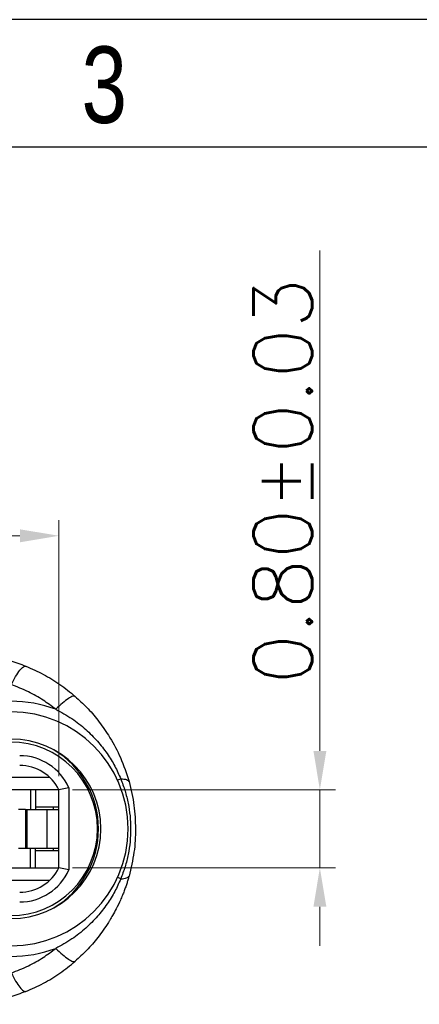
# Model space of a CAD drawing. Header units: inches. Extents: x 23.6 to 95.3, y 12.8 to 63.5.
# Tile 7 of 9: x 52.8 to 56.9, y 53.4 to 63.5. Entities that reach past the tile are written whole.
import ezdxf

# ---------------------------------------------------------------- set-up
doc = ezdxf.new("R2010")
doc.units = ezdxf.units.IN
doc.header["$MEASUREMENT"] = 0
doc.layers.add('DIM', color=3, linetype='Continuous', lineweight=9)
doc.styles.add('FAN', font='romans.shx')
doc.styles.add('TEXTSTYLE_1', font='gdt', dxfattribs={"width": 0.8})
doc.dimstyles.new('JUAN', dxfattribs={"dimscale": 0.4, "dimtxt": 1.5, "dimasz": 1, "dimexe": 0.4, "dimexo": 0.35, "dimgap": 0.2, "dimtad": 1, "dimzin": 0, "dimdsep": 46, "dimtxsty": 'FAN', "dimcen": 0, "dimclrd": 256, "dimclre": 256, "dimclrt": 6, "dimadec": 0, "dimazin": 0, "dimtfac": 1, "dimtmove": 0, "dimatfit": 3, "dimfxl": 1, "dimtolj": 1, "dimtzin": 0, "dimlwd": 9, "dimlwe": 9, "dimarcsym": 0})

# ---------------------------------------------------------------- blocks, each defined once
blk = doc.blocks.new('成品图框')
for p, q in [((1169.354, 45.473), (1097.653, 45.473)), ((1168.045, 44.164), (1098.962, 44.164))]:
    blk.add_line(p, q)
at = {"style": 'TEXTSTYLE_1', "width": 0.8}
blk.add_text('3', height=0.785, dxfattribs=at).set_placement((1127.485, 44.413))
blk = doc.blocks.new('*D68')
at = {"layer": 'DEFPOINTS', "color": 0, "ltscale": 0.2, "transparency": 16777216}
for p in [(53.17, 55.643), (55.846, 55.643), (53.17, 54.843)]:
    blk.add_point(p, dxfattribs=at)
at = {"layer": 'DIM', "lineweight": 9, "ltscale": 0.2, "transparency": 16777216}
for p, q in [((55.846, 56.043), (55.846, 61.175)), ((53.31, 55.643), (56.006, 55.643)), ((55.846, 54.843), (55.846, 55.643)), ((53.31, 54.843), (56.006, 54.843)), ((55.846, 54.443), (55.846, 54.043))]:
    blk.add_line(p, q, dxfattribs=at)
at = {"layer": 'DIM', "ltscale": 0.2, "transparency": 16777216}
for points in [[(55.78, 56.043), (55.913, 56.043), (55.846, 55.643)], [(55.78, 54.443), (55.913, 54.443), (55.846, 54.843)]]:
    blk.add_solid(points, dxfattribs=at)
at = {"layer": 'DIM', "color": 6, "ltscale": 0.2, "transparency": 16777216, "insert": (55.466, 58.809), "char_height": 0.6, "attachment_point": 5, "rotation": 90, "style": 'FAN'}
blk.add_mtext('\\A1;0.80%%P0.03', dxfattribs=at)
blk = doc.blocks.new('*D69')
at = {"layer": 'DEFPOINTS', "color": 0, "ltscale": 0.2, "transparency": 16777216}
for p in [(53.17, 58.249), (46.34, 55.643), (53.17, 55.643)]:
    blk.add_point(p, dxfattribs=at)
at = {"layer": 'DIM', "lineweight": 9, "ltscale": 0.2, "transparency": 16777216}
for p, q in [((46.34, 55.783), (46.34, 58.409)), ((53.17, 55.783), (53.17, 58.409)), ((46.74, 58.249), (52.77, 58.249))]:
    blk.add_line(p, q, dxfattribs=at)
at = {"layer": 'DIM', "ltscale": 0.2, "transparency": 16777216}
for points in [[(46.74, 58.315), (46.74, 58.182), (46.34, 58.249)], [(52.77, 58.315), (52.77, 58.182), (53.17, 58.249)]]:
    blk.add_solid(points, dxfattribs=at)
at = {"layer": 'DIM', "color": 6, "ltscale": 0.2, "transparency": 16777216, "insert": (50.233, 58.629), "char_height": 0.6, "attachment_point": 5, "style": 'FAN'}
blk.add_mtext('\\A1;6.83%%P0.03', dxfattribs=at)

msp = doc.modelspace()

# ---------------------------------------------------------------- linework, layer by layer
for p, q in [((52.345, 55.773), (53.073, 55.773)), ((53.27, 55.665), (53.17, 55.643)), ((53.27, 55.665), (53.27, 54.821)), ((53.17, 55.643), (46.34, 55.643)), ((52.878, 55.643), (52.878, 55.443)), ((52.93, 55.643), (52.93, 55.443)), ((53.17, 54.843), (53.17, 55.643)), ((52.93, 55.468), (53.17, 55.468)), ((53.11, 55.468), (53.11, 55.443)), ((52.825, 55.443), (52.755, 55.443)), ((52.825, 55.443), (52.825, 55.043)), ((52.825, 55.443), (52.839, 55.443)), ((52.839, 55.443), (52.839, 55.043)), ((52.839, 55.443), (53.047, 55.443)), ((53.047, 55.443), (53.047, 55.043)), ((53.047, 55.443), (53.17, 55.443)), ((52.755, 55.043), (52.825, 55.043)), ((52.825, 55.043), (52.839, 55.043)), ((52.839, 55.043), (53.047, 55.043)), ((52.878, 54.843), (52.878, 55.043)), ((52.93, 54.843), (52.93, 55.043)), ((53.047, 55.043), (53.17, 55.043)), ((53.11, 55.043), (53.11, 55.018)), ((53.17, 55.018), (52.93, 55.018)), ((46.34, 54.843), (53.17, 54.843)), ((53.27, 54.821), (53.17, 54.843)), ((53.073, 54.713), (52.345, 54.713))]:
    msp.add_line(p, q)
for centre, radius, start, end in [((52.68, 55.243), 1.309, 69.5932, 90), ((52.68, 55.243), 1.2, 270, 90), ((52.68, 55.243), 0.92, 270, 90), ((52.675, 55.243), 0.89, 270, 90), ((52.63, 55.243), 0.945, 301.3216, 58.6784), ((52.767, 55.443), 0.55, 23.8297, 90), ((52.767, 55.443), 0.45, 26.3878, 90), ((52.767, 55.043), 0.45, 270, 333.6122), ((52.767, 55.043), 0.55, 270, 336.1703), ((52.68, 55.243), 1.309, 270, 290.4068)]:
    msp.add_arc(centre, radius, start, end)
for points, knots in [([(52.155, 57.043), (52.212, 57.042), (52.327, 57.038), (52.498, 57.013), (52.667, 56.973), (52.776, 56.932), (52.83, 56.912)], [0, 0, 0, 0, 0.246832, 0.495547, 0.746491, 1, 1, 1, 1]), ([(52.68, 56.723), (52.696, 56.751), (52.727, 56.81), (52.77, 56.873), (52.807, 56.911), (52.823, 56.912), (52.83, 56.912)], [0, 0, 0, 0, 0.244885, 0.499999, 0.755113, 1, 1, 1, 1]), ([(52.83, 56.912), (52.891, 56.885), (53.012, 56.831), (53.182, 56.727), (53.284, 56.644), (53.336, 56.602)], [0, 0, 0, 0, 0.333333, 0.666667, 1, 1, 1, 1]), ([(53.137, 56.47), (53.094, 56.502), (53.005, 56.568), (52.853, 56.654), (52.739, 56.699), (52.68, 56.723)], [0, 0, 0, 0, 0.302511, 0.634974, 1, 1, 1, 1]), ([(53.336, 56.602), (53.329, 56.604), (53.315, 56.608), (53.269, 56.583), (53.208, 56.538), (53.16, 56.492), (53.137, 56.47)], [0, 0, 0, 0, 0.244914, 0.499987, 0.755064, 1, 1, 1, 1]), ([(53.336, 56.602), (53.376, 56.565), (53.459, 56.489), (53.575, 56.356), (53.643, 56.255), (53.678, 56.203)], [0, 0, 0, 0, 0.307685, 0.640978, 1, 1, 1, 1]), ([(53.137, 56.47), (53.193, 56.439), (53.302, 56.38), (53.444, 56.267), (53.565, 56.146), (53.664, 56.019), (53.744, 55.889), (53.784, 55.8), (53.804, 55.756)], [0, 0, 0, 0, 0.192067, 0.373203, 0.544054, 0.705174, 0.857028, 1, 1, 1, 1]), ([(53.678, 56.203), (53.683, 56.194), (53.729, 56.121), (53.811, 55.967), (53.862, 55.81), (53.889, 55.727)], [0, 0, 0, 0, 0.056126, 0.498905, 1, 1, 1, 1]), ([(53.804, 55.756), (53.794, 55.752), (53.776, 55.744), (53.773, 55.742), (53.772, 55.742)], [0, 0, 0, 0, 0.500001, 1, 1, 1, 1]), ([(53.804, 55.756), (53.819, 55.715), (53.85, 55.633), (53.881, 55.506), (53.901, 55.376), (53.907, 55.243), (53.901, 55.111), (53.882, 54.981), (53.85, 54.853), (53.819, 54.771), (53.804, 54.73)], [0, 0, 0, 0, 0.125163, 0.249557, 0.374054, 0.499591, 0.625467, 0.750221, 0.874774, 1, 1, 1, 1]), ([(53.804, 55.756), (53.826, 55.755), (53.872, 55.751), (53.883, 55.735), (53.889, 55.727)], [0, 0, 0, 0, 0.5, 1, 1, 1, 1]), ([(53.889, 55.727), (53.909, 55.646), (53.947, 55.488), (53.952, 55.324), (53.955, 55.243)], [0, 0, 0, 0, 0.509375, 1, 1, 1, 1]), ([(53.955, 55.243), (53.955, 55.243), (53.955, 55.163), (53.946, 54.998), (53.908, 54.84), (53.889, 54.759)], [0, 0, 0, 0, 0.000021, 0.490672, 1, 1, 1, 1]), ([(53.889, 54.759), (53.886, 54.748), (53.879, 54.725), (53.868, 54.688), (53.854, 54.648), (53.839, 54.605), (53.821, 54.56), (53.794, 54.498), (53.761, 54.428), (53.724, 54.361), (53.697, 54.314), (53.682, 54.29), (53.677, 54.281)], [0, 0, 0, 0, 0.066134, 0.139147, 0.219038, 0.305811, 0.399466, 0.500003, 0.691249, 0.838335, 0.941252, 1, 1, 1, 1]), ([(53.804, 54.73), (53.794, 54.734), (53.776, 54.743), (53.773, 54.744), (53.772, 54.745)], [0, 0, 0, 0, 0.500001, 1, 1, 1, 1]), ([(53.804, 54.73), (53.826, 54.732), (53.872, 54.736), (53.883, 54.752), (53.889, 54.759)], [0, 0, 0, 0, 0.5, 1, 1, 1, 1]), ([(53.804, 54.73), (53.784, 54.686), (53.744, 54.597), (53.664, 54.468), (53.565, 54.341), (53.444, 54.22), (53.302, 54.107), (53.193, 54.047), (53.137, 54.016)], [0, 0, 0, 0, 0.14297, 0.294823, 0.455943, 0.626794, 0.807931, 1, 1, 1, 1]), ([(53.677, 54.281), (53.642, 54.229), (53.574, 54.129), (53.459, 53.997), (53.376, 53.921), (53.336, 53.884)], [0, 0, 0, 0, 0.358943, 0.692238, 1, 1, 1, 1]), ([(52.68, 53.764), (52.739, 53.787), (52.853, 53.832), (53.005, 53.918), (53.094, 53.985), (53.137, 54.016)], [0, 0, 0, 0, 0.365022, 0.697485, 1, 1, 1, 1]), ([(53.137, 54.016), (53.16, 53.994), (53.208, 53.949), (53.269, 53.903), (53.315, 53.878), (53.329, 53.882), (53.336, 53.884)], [0, 0, 0, 0, 0.244929, 0.500004, 0.755075, 1, 1, 1, 1]), ([(52.83, 53.575), (52.891, 53.601), (53.012, 53.655), (53.182, 53.759), (53.284, 53.843), (53.336, 53.884)], [0, 0, 0, 0, 0.333334, 0.666667, 1, 1, 1, 1]), ([(52.68, 53.764), (52.696, 53.735), (52.727, 53.676), (52.77, 53.614), (52.807, 53.575), (52.823, 53.575), (52.83, 53.575)], [0, 0, 0, 0, 0.2448855, 0.499999, 0.7551131, 1, 1, 1, 1]), ([(52.83, 53.575), (52.776, 53.554), (52.667, 53.514), (52.498, 53.474), (52.327, 53.448), (52.212, 53.445), (52.155, 53.443)], [0, 0, 0, 0, 0.253505, 0.504448, 0.753165, 1, 1, 1, 1])]:
    msp.add_open_spline(points, degree=3, knots=knots)

# ---------------------------------------------------------------- block references
msp.add_blockref('成品图框', (-1074.084, 18.07))

# ---------------------------------------------------------------- dimensions: what is measured, and where the dimension line sits
at = {"layer": 'DIM', "ltscale": 0.2}
dim = msp.add_linear_dim(base=(55.846, 55.643), p1=(53.17, 54.843), p2=(53.17, 55.643), angle=90, text='<>%%P0.03', dimstyle='JUAN', dxfattribs=at)
dim.commit()
dim.dimension.update_dxf_attribs({"geometry": '*D68', "text_midpoint": (55.846, 58.809), "dimtype": 160})
dim = msp.add_linear_dim(base=(53.17, 58.249), p1=(46.34, 55.643), p2=(53.17, 55.643), text='<>%%P0.03', dimstyle='JUAN', dxfattribs=at)
dim.commit()
dim.dimension.update_dxf_attribs({"geometry": '*D69', "text_midpoint": (50.233, 58.249), "dimtype": 160})

doc.saveas('drawing.dxf')
